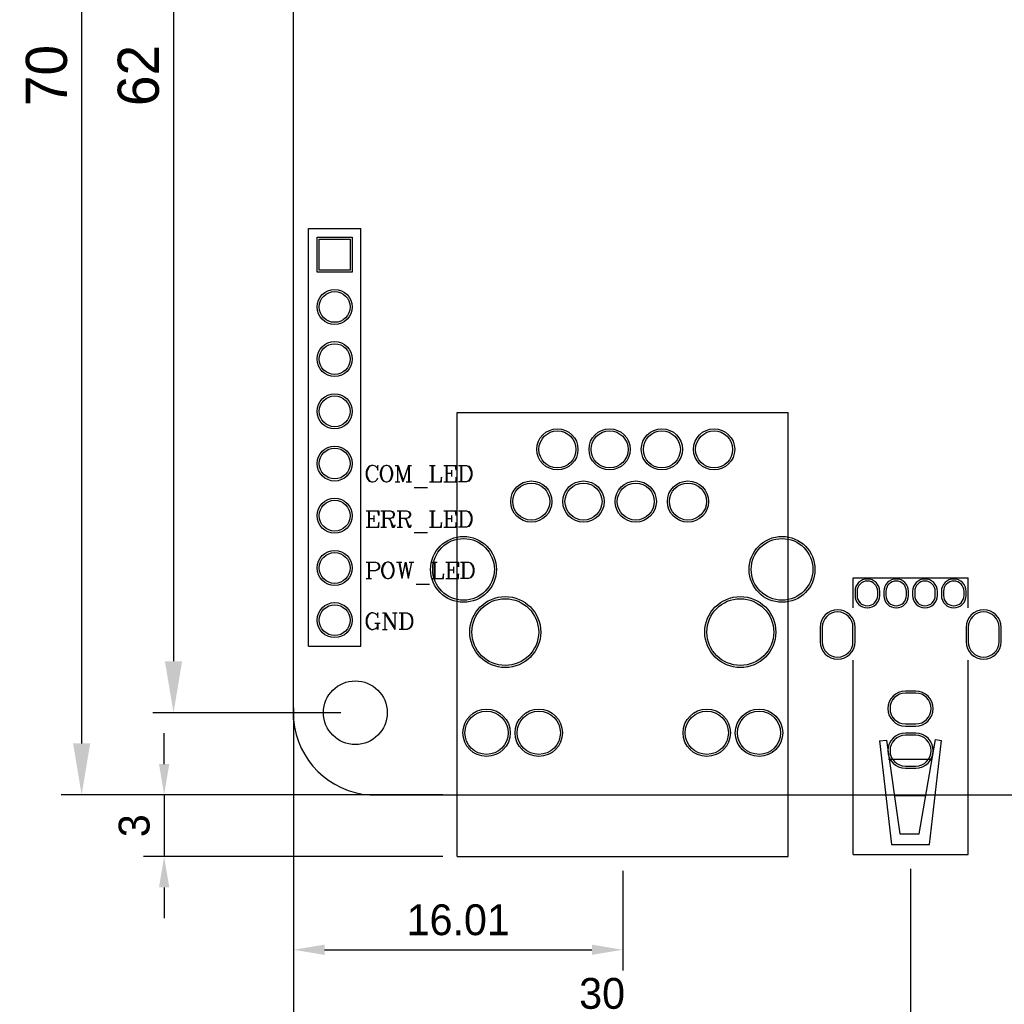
# Model space of a CAD drawing. Extents: x 649 to 824, y 56 to 305.
# Tile 3 of 14: x 692 to 740, y 141 to 189. Entities that reach past the tile are written whole.
import ezdxf

# ---------------------------------------------------------------- set-up
doc = ezdxf.new("R2010")
doc.units = 0
doc.header["$MEASUREMENT"] = 0
doc.layers.get('0').update_dxf_attribs({"linetype": 'ByLayer'})
doc.layers.get('Defpoints').update_dxf_attribs({"linetype": 'CONTINUOUS'})
for name, color, linetype in [('BOTTOMLAYER', 5, 'CONTINUOUS'), ('BOTTOMOVERLAY', 54, 'CONTINUOUS'), ('BOTTOMSOLDER', 6, 'CONTINUOUS'), ('KEEPOUTLAYER', 6, 'CONTINUOUS'), ('MIDLAYER1', 16, 'CONTINUOUS'), ('MIDLAYER2', 76, 'CONTINUOUS'), ('MIDLAYER3', 90, 'CONTINUOUS'), ('MIDLAYER4', 156, 'CONTINUOUS'), ('MULTILAYER', 9, 'CONTINUOUS'), ('TOPLAYER', 1, 'CONTINUOUS'), ('TOPOVERLAY', 2, 'CONTINUOUS'), ('TOPSOLDER', 216, 'CONTINUOUS')]:
    doc.layers.add(name, color=color, linetype=linetype)
doc.dimstyles.new('ISO-25', dxfattribs={"dimtxt": 2.5, "dimasz": 2.5, "dimexe": 1.25, "dimexo": 0.625, "dimtad": 1, "dimdec": 4, "dimdsep": 46, "dimtxsty": 'Standard', "dimcen": 2.5, "dimadec": 0, "dimazin": 0, "dimtfac": 1, "dimtdec": 4, "dimtmove": 2, "dimatfit": 3, "dimfxl": 1, "dimtolj": 1, "dimarcsym": 0})

# ---------------------------------------------------------------- blocks, each defined once
blk = doc.blocks.new('USB_CH_1')
at = {"layer": 'BOTTOMLAYER'}
for p, q in [((-2.6, 3.925), (-2.6, 3.725)), ((-1.6, 3.725), (-1.6, 3.925)), ((-1.2, 3.925), (-1.2, 3.725)), ((-0.2, 3.725), (-0.2, 3.925)), ((0.2, 3.925), (0.2, 3.725)), ((1.2, 3.725), (1.2, 3.925)), ((1.6, 3.925), (1.6, 3.725)), ((2.6, 3.725), (2.6, 3.925)), ((-4.3, 2.175), (-4.3, 1.475)), ((-2.8, 1.475), (-2.8, 2.175)), ((2.8, 2.175), (2.8, 1.475)), ((4.3, 1.475), (4.3, 2.175)), ((0.25, -1.025), (-0.25, -1.025)), ((-0.25, -2.525), (0.25, -2.525)), ((0.25, -3.075), (-0.25, -3.075)), ((-0.25, -4.575), (0.25, -4.575))]:
    blk.add_line(p, q, dxfattribs=at)
for centre, radius, start, end in [((-2.1, 3.925), 0.5, 0, 180), ((-0.7, 3.925), 0.5, 0, 180), ((0.7, 3.925), 0.5, 0, 180), ((2.1, 3.925), 0.5, 0, 180), ((-2.1, 3.725), 0.5, 180, 0), ((-0.7, 3.725), 0.5, 180, 0), ((0.7, 3.725), 0.5, 180, 0), ((2.1, 3.725), 0.5, 180, 0), ((-3.55, 2.175), 0.75, 0, 180), ((3.55, 2.175), 0.75, 0, 180), ((-3.55, 1.475), 0.75, 180, 0), ((3.55, 1.475), 0.75, 180, 0), ((-0.25, -1.775), 0.75, 90, 270), ((0.25, -1.775), 0.75, 270, 90), ((-0.25, -3.825), 0.75, 90, 270), ((0.25, -3.825), 0.75, 270, 90)]:
    blk.add_arc(centre, radius, start, end, dxfattribs=at)
at = {"layer": 'BOTTOMSOLDER'}
for p, q in [((-2.702, 3.925), (-2.702, 3.725)), ((-1.498, 3.725), (-1.498, 3.925)), ((-1.302, 3.925), (-1.302, 3.725)), ((-0.098, 3.725), (-0.098, 3.925)), ((0.099, 3.925), (0.099, 3.725)), ((1.302, 3.725), (1.302, 3.925)), ((1.498, 3.925), (1.498, 3.725)), ((2.701, 3.725), (2.701, 3.925)), ((-4.402, 2.175), (-4.402, 1.475)), ((-2.698, 1.475), (-2.698, 2.175)), ((2.698, 2.175), (2.698, 1.475)), ((4.402, 1.475), (4.402, 2.175)), ((0.25, -0.923), (-0.25, -0.923)), ((-0.25, -2.627), (0.25, -2.627)), ((0.25, -2.973), (-0.25, -2.973)), ((-0.25, -4.677), (0.25, -4.677))]:
    blk.add_line(p, q, dxfattribs=at)
for centre, radius, start, end in [((-2.1, 3.925), 0.602, 0, 180), ((-0.7, 3.925), 0.602, 0, 180), ((0.7, 3.925), 0.602, 0, 180), ((2.1, 3.925), 0.602, 0, 180), ((-2.1, 3.725), 0.602, 180, 0), ((-0.7, 3.725), 0.602, 180, 0), ((0.7, 3.725), 0.602, 180, 0), ((2.1, 3.725), 0.602, 180, 0), ((-3.55, 2.175), 0.852, 0, 180), ((3.55, 2.175), 0.852, 0, 180), ((-3.55, 1.475), 0.852, 180, 0), ((3.55, 1.475), 0.852, 180, 0), ((-0.25, -1.775), 0.852, 90, 270), ((0.25, -1.775), 0.852, 270, 90), ((-0.25, -3.825), 0.852, 90, 270), ((0.25, -3.825), 0.852, 270, 90)]:
    blk.add_arc(centre, radius, start, end, dxfattribs=at)
at = {"layer": 'MIDLAYER1'}
for p, q in [((-2.6, 3.925), (-2.6, 3.725)), ((-1.6, 3.725), (-1.6, 3.925)), ((-1.2, 3.925), (-1.2, 3.725)), ((-0.2, 3.725), (-0.2, 3.925)), ((0.2, 3.925), (0.2, 3.725)), ((1.2, 3.725), (1.2, 3.925)), ((1.6, 3.925), (1.6, 3.725)), ((2.6, 3.725), (2.6, 3.925)), ((-4.3, 2.175), (-4.3, 1.475)), ((-2.8, 1.475), (-2.8, 2.175)), ((2.8, 2.175), (2.8, 1.475)), ((4.3, 1.475), (4.3, 2.175)), ((0.25, -1.025), (-0.25, -1.025)), ((-0.25, -2.525), (0.25, -2.525)), ((0.25, -3.075), (-0.25, -3.075)), ((-0.25, -4.575), (0.25, -4.575))]:
    blk.add_line(p, q, dxfattribs=at)
for centre, radius, start, end in [((-2.1, 3.925), 0.5, 0, 180), ((-0.7, 3.925), 0.5, 0, 180), ((0.7, 3.925), 0.5, 0, 180), ((2.1, 3.925), 0.5, 0, 180), ((-2.1, 3.725), 0.5, 180, 0), ((-0.7, 3.725), 0.5, 180, 0), ((0.7, 3.725), 0.5, 180, 0), ((2.1, 3.725), 0.5, 180, 0), ((-3.55, 2.175), 0.75, 0, 180), ((3.55, 2.175), 0.75, 0, 180), ((-3.55, 1.475), 0.75, 180, 0), ((3.55, 1.475), 0.75, 180, 0), ((-0.25, -1.775), 0.75, 90, 270), ((0.25, -1.775), 0.75, 270, 90), ((-0.25, -3.825), 0.75, 90, 270), ((0.25, -3.825), 0.75, 270, 90)]:
    blk.add_arc(centre, radius, start, end, dxfattribs=at)
at = {"layer": 'MIDLAYER2'}
for p, q in [((-2.6, 3.925), (-2.6, 3.725)), ((-1.6, 3.725), (-1.6, 3.925)), ((-1.2, 3.925), (-1.2, 3.725)), ((-0.2, 3.725), (-0.2, 3.925)), ((0.2, 3.925), (0.2, 3.725)), ((1.2, 3.725), (1.2, 3.925)), ((1.6, 3.925), (1.6, 3.725)), ((2.6, 3.725), (2.6, 3.925)), ((-4.3, 2.175), (-4.3, 1.475)), ((-2.8, 1.475), (-2.8, 2.175)), ((2.8, 2.175), (2.8, 1.475)), ((4.3, 1.475), (4.3, 2.175)), ((0.25, -1.025), (-0.25, -1.025)), ((-0.25, -2.525), (0.25, -2.525)), ((0.25, -3.075), (-0.25, -3.075)), ((-0.25, -4.575), (0.25, -4.575))]:
    blk.add_line(p, q, dxfattribs=at)
for centre, radius, start, end in [((-2.1, 3.925), 0.5, 0, 180), ((-0.7, 3.925), 0.5, 0, 180), ((0.7, 3.925), 0.5, 0, 180), ((2.1, 3.925), 0.5, 0, 180), ((-2.1, 3.725), 0.5, 180, 0), ((-0.7, 3.725), 0.5, 180, 0), ((0.7, 3.725), 0.5, 180, 0), ((2.1, 3.725), 0.5, 180, 0), ((-3.55, 2.175), 0.75, 0, 180), ((3.55, 2.175), 0.75, 0, 180), ((-3.55, 1.475), 0.75, 180, 0), ((3.55, 1.475), 0.75, 180, 0), ((-0.25, -1.775), 0.75, 90, 270), ((0.25, -1.775), 0.75, 270, 90), ((-0.25, -3.825), 0.75, 90, 270), ((0.25, -3.825), 0.75, 270, 90)]:
    blk.add_arc(centre, radius, start, end, dxfattribs=at)
at = {"layer": 'MIDLAYER3'}
for p, q in [((-2.6, 3.925), (-2.6, 3.725)), ((-1.6, 3.725), (-1.6, 3.925)), ((-1.2, 3.925), (-1.2, 3.725)), ((-0.2, 3.725), (-0.2, 3.925)), ((0.2, 3.925), (0.2, 3.725)), ((1.2, 3.725), (1.2, 3.925)), ((1.6, 3.925), (1.6, 3.725)), ((2.6, 3.725), (2.6, 3.925)), ((-4.3, 2.175), (-4.3, 1.475)), ((-2.8, 1.475), (-2.8, 2.175)), ((2.8, 2.175), (2.8, 1.475)), ((4.3, 1.475), (4.3, 2.175)), ((0.25, -1.025), (-0.25, -1.025)), ((-0.25, -2.525), (0.25, -2.525)), ((0.25, -3.075), (-0.25, -3.075)), ((-0.25, -4.575), (0.25, -4.575))]:
    blk.add_line(p, q, dxfattribs=at)
for centre, radius, start, end in [((-2.1, 3.925), 0.5, 0, 180), ((-0.7, 3.925), 0.5, 0, 180), ((0.7, 3.925), 0.5, 0, 180), ((2.1, 3.925), 0.5, 0, 180), ((-2.1, 3.725), 0.5, 180, 0), ((-0.7, 3.725), 0.5, 180, 0), ((0.7, 3.725), 0.5, 180, 0), ((2.1, 3.725), 0.5, 180, 0), ((-3.55, 2.175), 0.75, 0, 180), ((3.55, 2.175), 0.75, 0, 180), ((-3.55, 1.475), 0.75, 180, 0), ((3.55, 1.475), 0.75, 180, 0), ((-0.25, -1.775), 0.75, 90, 270), ((0.25, -1.775), 0.75, 270, 90), ((-0.25, -3.825), 0.75, 90, 270), ((0.25, -3.825), 0.75, 270, 90)]:
    blk.add_arc(centre, radius, start, end, dxfattribs=at)
at = {"layer": 'MIDLAYER4'}
for p, q in [((-2.6, 3.925), (-2.6, 3.725)), ((-1.6, 3.725), (-1.6, 3.925)), ((-1.2, 3.925), (-1.2, 3.725)), ((-0.2, 3.725), (-0.2, 3.925)), ((0.2, 3.925), (0.2, 3.725)), ((1.2, 3.725), (1.2, 3.925)), ((1.6, 3.925), (1.6, 3.725)), ((2.6, 3.725), (2.6, 3.925)), ((-4.3, 2.175), (-4.3, 1.475)), ((-2.8, 1.475), (-2.8, 2.175)), ((2.8, 2.175), (2.8, 1.475)), ((4.3, 1.475), (4.3, 2.175)), ((0.25, -1.025), (-0.25, -1.025)), ((-0.25, -2.525), (0.25, -2.525)), ((0.25, -3.075), (-0.25, -3.075)), ((-0.25, -4.575), (0.25, -4.575))]:
    blk.add_line(p, q, dxfattribs=at)
for centre, radius, start, end in [((-2.1, 3.925), 0.5, 0, 180), ((-0.7, 3.925), 0.5, 0, 180), ((0.7, 3.925), 0.5, 0, 180), ((2.1, 3.925), 0.5, 0, 180), ((-2.1, 3.725), 0.5, 180, 0), ((-0.7, 3.725), 0.5, 180, 0), ((0.7, 3.725), 0.5, 180, 0), ((2.1, 3.725), 0.5, 180, 0), ((-3.55, 2.175), 0.75, 0, 180), ((3.55, 2.175), 0.75, 0, 180), ((-3.55, 1.475), 0.75, 180, 0), ((3.55, 1.475), 0.75, 180, 0), ((-0.25, -1.775), 0.75, 90, 270), ((0.25, -1.775), 0.75, 270, 90), ((-0.25, -3.825), 0.75, 90, 270), ((0.25, -3.825), 0.75, 270, 90)]:
    blk.add_arc(centre, radius, start, end, dxfattribs=at)
at = {"layer": 'MULTILAYER'}
for p, q in [((-2.6, 3.925), (-2.6, 3.725)), ((-1.6, 3.725), (-1.6, 3.925)), ((-1.2, 3.925), (-1.2, 3.725)), ((-0.2, 3.725), (-0.2, 3.925)), ((0.2, 3.925), (0.2, 3.725)), ((1.2, 3.725), (1.2, 3.925)), ((1.6, 3.925), (1.6, 3.725)), ((2.6, 3.725), (2.6, 3.925)), ((-4.3, 2.175), (-4.3, 1.475)), ((-2.8, 1.475), (-2.8, 2.175)), ((2.8, 2.175), (2.8, 1.475)), ((4.3, 1.475), (4.3, 2.175)), ((0.25, -1.025), (-0.25, -1.025)), ((-0.25, -2.525), (0.25, -2.525)), ((0.25, -3.075), (-0.25, -3.075)), ((-0.25, -4.575), (0.25, -4.575))]:
    blk.add_line(p, q, dxfattribs=at)
for centre, radius, start, end in [((-2.1, 3.925), 0.5, 0, 180), ((-0.7, 3.925), 0.5, 0, 180), ((0.7, 3.925), 0.5, 0, 180), ((2.1, 3.925), 0.5, 0, 180), ((-2.1, 3.725), 0.5, 180, 0), ((-0.7, 3.725), 0.5, 180, 0), ((0.7, 3.725), 0.5, 180, 0), ((2.1, 3.725), 0.5, 180, 0), ((-3.55, 2.175), 0.75, 0, 180), ((3.55, 2.175), 0.75, 0, 180), ((-3.55, 1.475), 0.75, 180, 0), ((3.55, 1.475), 0.75, 180, 0), ((-0.25, -1.775), 0.75, 90, 270), ((0.25, -1.775), 0.75, 270, 90), ((-0.25, -3.825), 0.75, 90, 270), ((0.25, -3.825), 0.75, 270, 90)]:
    blk.add_arc(centre, radius, start, end, dxfattribs=at)
at = {"layer": 'TOPLAYER'}
for p, q in [((-2.6, 3.925), (-2.6, 3.725)), ((-1.6, 3.725), (-1.6, 3.925)), ((-1.2, 3.925), (-1.2, 3.725)), ((-0.2, 3.725), (-0.2, 3.925)), ((0.2, 3.925), (0.2, 3.725)), ((1.2, 3.725), (1.2, 3.925)), ((1.6, 3.925), (1.6, 3.725)), ((2.6, 3.725), (2.6, 3.925)), ((-4.3, 2.175), (-4.3, 1.475)), ((-2.8, 1.475), (-2.8, 2.175)), ((2.8, 2.175), (2.8, 1.475)), ((4.3, 1.475), (4.3, 2.175)), ((0.25, -1.025), (-0.25, -1.025)), ((-0.25, -2.525), (0.25, -2.525)), ((0.25, -3.075), (-0.25, -3.075)), ((-0.25, -4.575), (0.25, -4.575))]:
    blk.add_line(p, q, dxfattribs=at)
for centre, radius, start, end in [((-2.1, 3.925), 0.5, 0, 180), ((-0.7, 3.925), 0.5, 0, 180), ((0.7, 3.925), 0.5, 0, 180), ((2.1, 3.925), 0.5, 0, 180), ((-2.1, 3.725), 0.5, 180, 0), ((-0.7, 3.725), 0.5, 180, 0), ((0.7, 3.725), 0.5, 180, 0), ((2.1, 3.725), 0.5, 180, 0), ((-3.55, 2.175), 0.75, 0, 180), ((3.55, 2.175), 0.75, 0, 180), ((-3.55, 1.475), 0.75, 180, 0), ((3.55, 1.475), 0.75, 180, 0), ((-0.25, -1.775), 0.75, 90, 270), ((0.25, -1.775), 0.75, 270, 90), ((-0.25, -3.825), 0.75, 90, 270), ((0.25, -3.825), 0.75, 270, 90)]:
    blk.add_arc(centre, radius, start, end, dxfattribs=at)
at = {"layer": 'TOPOVERLAY'}
for p, q in [((-2.794, 3.131), (-2.794, 4.581)), ((-2.794, 4.581), (2.794, 4.581)), ((2.794, 3.131), (2.794, 4.581)), ((-2.794, -8.881), (-2.794, 0.582)), ((2.794, -8.881), (2.794, 0.582)), ((-1.51, -3.339), (-1.177, -3.313)), ((-1.51, -3.339), (-0.928, -8.386)), ((-1.177, -3.313), (-0.522, -7.878)), ((0.418, -7.878), (1.205, -3.28)), ((0.926, -8.386), (1.51, -3.331)), ((1.205, -3.28), (1.51, -3.331)), ((-1.081, -4.245), (1.002, -4.245)), ((-0.751, -5.998), (0.697, -5.998)), ((-0.522, -7.878), (0.418, -7.878)), ((-0.928, -8.386), (0.926, -8.386)), ((-2.794, -8.881), (2.794, -8.881))]:
    blk.add_line(p, q, dxfattribs=at)
at = {"layer": 'TOPSOLDER'}
for p, q in [((-2.702, 3.925), (-2.702, 3.725)), ((-1.498, 3.725), (-1.498, 3.925)), ((-1.302, 3.925), (-1.302, 3.725)), ((-0.098, 3.725), (-0.098, 3.925)), ((0.099, 3.925), (0.099, 3.725)), ((1.302, 3.725), (1.302, 3.925)), ((1.498, 3.925), (1.498, 3.725)), ((2.701, 3.725), (2.701, 3.925)), ((-4.402, 2.175), (-4.402, 1.475)), ((-2.698, 1.475), (-2.698, 2.175)), ((2.698, 2.175), (2.698, 1.475)), ((4.402, 1.475), (4.402, 2.175)), ((0.25, -0.923), (-0.25, -0.923)), ((-0.25, -2.627), (0.25, -2.627)), ((0.25, -2.973), (-0.25, -2.973)), ((-0.25, -4.677), (0.25, -4.677))]:
    blk.add_line(p, q, dxfattribs=at)
for centre, radius, start, end in [((-2.1, 3.925), 0.602, 0, 180), ((-0.7, 3.925), 0.602, 0, 180), ((0.7, 3.925), 0.602, 0, 180), ((2.1, 3.925), 0.602, 0, 180), ((-2.1, 3.725), 0.602, 180, 0), ((-0.7, 3.725), 0.602, 180, 0), ((0.7, 3.725), 0.602, 180, 0), ((2.1, 3.725), 0.602, 180, 0), ((-3.55, 2.175), 0.852, 0, 180), ((3.55, 2.175), 0.852, 0, 180), ((-3.55, 1.475), 0.852, 180, 0), ((3.55, 1.475), 0.852, 180, 0), ((-0.25, -1.775), 0.852, 90, 270), ((0.25, -1.775), 0.852, 270, 90), ((-0.25, -3.825), 0.852, 90, 270), ((0.25, -3.825), 0.852, 270, 90)]:
    blk.add_arc(centre, radius, start, end, dxfattribs=at)
blk = doc.blocks.new('HDR1X8_B_5')
at = {"layer": 'BOTTOMLAYER'}
for p, q in [((-0.75, 0.75), (0.75, 0.75)), ((-0.75, -0.75), (-0.75, 0.75)), ((0.75, 0.75), (0.75, -0.75)), ((0.75, -0.75), (-0.75, -0.75))]:
    blk.add_line(p, q, dxfattribs=at)
for centre in [(2.54, 0), (5.08, 0), (7.62, 0), (10.16, 0), (12.7, 0), (15.24, 0), (17.78, 0)]:
    blk.add_circle(centre, 0.75, dxfattribs=at)
at = {"layer": 'BOTTOMOVERLAY'}
for p, q in [((19.05, 1.27), (-1.27, 1.27)), ((-1.27, -1.27), (-1.27, 1.27)), ((19.05, -1.27), (19.05, 1.27)), ((19.05, -1.27), (-1.27, -1.27))]:
    blk.add_line(p, q, dxfattribs=at)
at = {"layer": 'BOTTOMSOLDER'}
for p, q in [((-0.852, 0.852), (0.852, 0.852)), ((-0.852, -0.852), (-0.852, 0.852)), ((0.852, 0.852), (0.852, -0.852)), ((0.852, -0.852), (-0.852, -0.852))]:
    blk.add_line(p, q, dxfattribs=at)
for centre in [(2.54, 0), (5.08, 0), (7.62, 0), (10.16, 0), (12.7, 0), (15.24, 0), (17.78, 0)]:
    blk.add_circle(centre, 0.852, dxfattribs=at)
at = {"layer": 'MIDLAYER1'}
for p, q in [((-0.75, 0.75), (0.75, 0.75)), ((-0.75, -0.75), (-0.75, 0.75)), ((0.75, 0.75), (0.75, -0.75)), ((0.75, -0.75), (-0.75, -0.75))]:
    blk.add_line(p, q, dxfattribs=at)
for centre in [(2.54, 0), (5.08, 0), (7.62, 0), (10.16, 0), (12.7, 0), (15.24, 0), (17.78, 0)]:
    blk.add_circle(centre, 0.75, dxfattribs=at)
at = {"layer": 'MIDLAYER2'}
for p, q in [((-0.75, 0.75), (0.75, 0.75)), ((-0.75, -0.75), (-0.75, 0.75)), ((0.75, 0.75), (0.75, -0.75)), ((0.75, -0.75), (-0.75, -0.75))]:
    blk.add_line(p, q, dxfattribs=at)
for centre in [(2.54, 0), (5.08, 0), (7.62, 0), (10.16, 0), (12.7, 0), (15.24, 0), (17.78, 0)]:
    blk.add_circle(centre, 0.75, dxfattribs=at)
at = {"layer": 'MIDLAYER3'}
for p, q in [((-0.75, 0.75), (0.75, 0.75)), ((-0.75, -0.75), (-0.75, 0.75)), ((0.75, 0.75), (0.75, -0.75)), ((0.75, -0.75), (-0.75, -0.75))]:
    blk.add_line(p, q, dxfattribs=at)
for centre in [(2.54, 0), (5.08, 0), (7.62, 0), (10.16, 0), (12.7, 0), (15.24, 0), (17.78, 0)]:
    blk.add_circle(centre, 0.75, dxfattribs=at)
at = {"layer": 'MIDLAYER4'}
for p, q in [((-0.75, 0.75), (0.75, 0.75)), ((-0.75, -0.75), (-0.75, 0.75)), ((0.75, 0.75), (0.75, -0.75)), ((0.75, -0.75), (-0.75, -0.75))]:
    blk.add_line(p, q, dxfattribs=at)
for centre in [(2.54, 0), (5.08, 0), (7.62, 0), (10.16, 0), (12.7, 0), (15.24, 0), (17.78, 0)]:
    blk.add_circle(centre, 0.75, dxfattribs=at)
at = {"layer": 'MULTILAYER'}
for p, q in [((-0.75, 0.75), (0.75, 0.75)), ((-0.75, -0.75), (-0.75, 0.75)), ((0.75, 0.75), (0.75, -0.75)), ((0.75, -0.75), (-0.75, -0.75))]:
    blk.add_line(p, q, dxfattribs=at)
for centre in [(2.54, 0), (5.08, 0), (7.62, 0), (10.16, 0), (12.7, 0), (15.24, 0), (17.78, 0)]:
    blk.add_circle(centre, 0.75, dxfattribs=at)
at = {"layer": 'TOPLAYER'}
for p, q in [((-0.75, 0.75), (0.75, 0.75)), ((-0.75, -0.75), (-0.75, 0.75)), ((0.75, 0.75), (0.75, -0.75)), ((0.75, -0.75), (-0.75, -0.75))]:
    blk.add_line(p, q, dxfattribs=at)
for centre in [(2.54, 0), (5.08, 0), (7.62, 0), (10.16, 0), (12.7, 0), (15.24, 0), (17.78, 0)]:
    blk.add_circle(centre, 0.75, dxfattribs=at)
at = {"layer": 'TOPSOLDER'}
for p, q in [((-0.852, 0.852), (0.852, 0.852)), ((-0.852, -0.852), (-0.852, 0.852)), ((0.852, 0.852), (0.852, -0.852)), ((0.852, -0.852), (-0.852, -0.852))]:
    blk.add_line(p, q, dxfattribs=at)
for centre in [(2.54, 0), (5.08, 0), (7.62, 0), (10.16, 0), (12.7, 0), (15.24, 0), (17.78, 0)]:
    blk.add_circle(centre, 0.852, dxfattribs=at)
blk = doc.blocks.new('Y_HR911105A_7')
at = {"layer": 'BOTTOMLAYER'}
for centre, radius in [((-6.625, 4.78), 1.05), ((-4.085, 4.78), 1.05), ((4.085, 4.78), 1.05), ((6.625, 4.78), 1.05), ((-5.715, -0.12), 1.625), ((5.715, -0.12), 1.625), ((-7.745, -3.17), 1.5), ((7.745, -3.17), 1.5), ((-3.17, -6.47), 0.9), ((-0.63, -6.47), 0.9), ((1.91, -6.47), 0.9), ((4.45, -6.47), 0.9), ((-4.44, -9.01), 0.9), ((-1.9, -9.01), 0.9), ((0.64, -9.01), 0.9), ((3.18, -9.01), 0.9)]:
    blk.add_circle(centre, radius, dxfattribs=at)
at = {"layer": 'BOTTOMSOLDER'}
for centre, radius in [((-6.625, 4.78), 1.152), ((-4.085, 4.78), 1.152), ((4.085, 4.78), 1.152), ((6.625, 4.78), 1.152), ((-5.715, -0.12), 1.727), ((5.715, -0.12), 1.727), ((-7.745, -3.17), 1.602), ((7.745, -3.17), 1.602), ((-3.17, -6.47), 1.002), ((-0.63, -6.47), 1.002), ((1.91, -6.47), 1.002), ((4.45, -6.47), 1.002), ((-4.44, -9.01), 1.002), ((-1.9, -9.01), 1.002), ((0.64, -9.01), 1.002), ((3.18, -9.01), 1.002)]:
    blk.add_circle(centre, radius, dxfattribs=at)
at = {"layer": 'MIDLAYER1'}
for centre, radius in [((-6.625, 4.78), 1.05), ((-4.085, 4.78), 1.05), ((4.085, 4.78), 1.05), ((6.625, 4.78), 1.05), ((-5.715, -0.12), 1.625), ((5.715, -0.12), 1.625), ((-7.745, -3.17), 1.5), ((7.745, -3.17), 1.5), ((-3.17, -6.47), 0.9), ((-0.63, -6.47), 0.9), ((1.91, -6.47), 0.9), ((4.45, -6.47), 0.9), ((-4.44, -9.01), 0.9), ((-1.9, -9.01), 0.9), ((0.64, -9.01), 0.9), ((3.18, -9.01), 0.9)]:
    blk.add_circle(centre, radius, dxfattribs=at)
at = {"layer": 'MIDLAYER2'}
for centre, radius in [((-6.625, 4.78), 1.05), ((-4.085, 4.78), 1.05), ((4.085, 4.78), 1.05), ((6.625, 4.78), 1.05), ((-5.715, -0.12), 1.625), ((5.715, -0.12), 1.625), ((-7.745, -3.17), 1.5), ((7.745, -3.17), 1.5), ((-3.17, -6.47), 0.9), ((-0.63, -6.47), 0.9), ((1.91, -6.47), 0.9), ((4.45, -6.47), 0.9), ((-4.44, -9.01), 0.9), ((-1.9, -9.01), 0.9), ((0.64, -9.01), 0.9), ((3.18, -9.01), 0.9)]:
    blk.add_circle(centre, radius, dxfattribs=at)
at = {"layer": 'MIDLAYER3'}
for centre, radius in [((-6.625, 4.78), 1.05), ((-4.085, 4.78), 1.05), ((4.085, 4.78), 1.05), ((6.625, 4.78), 1.05), ((-5.715, -0.12), 1.625), ((5.715, -0.12), 1.625), ((-7.745, -3.17), 1.5), ((7.745, -3.17), 1.5), ((-3.17, -6.47), 0.9), ((-0.63, -6.47), 0.9), ((1.91, -6.47), 0.9), ((4.45, -6.47), 0.9), ((-4.44, -9.01), 0.9), ((-1.9, -9.01), 0.9), ((0.64, -9.01), 0.9), ((3.18, -9.01), 0.9)]:
    blk.add_circle(centre, radius, dxfattribs=at)
at = {"layer": 'MIDLAYER4'}
for centre, radius in [((-6.625, 4.78), 1.05), ((-4.085, 4.78), 1.05), ((4.085, 4.78), 1.05), ((6.625, 4.78), 1.05), ((-5.715, -0.12), 1.625), ((5.715, -0.12), 1.625), ((-7.745, -3.17), 1.5), ((7.745, -3.17), 1.5), ((-3.17, -6.47), 0.9), ((-0.63, -6.47), 0.9), ((1.91, -6.47), 0.9), ((4.45, -6.47), 0.9), ((-4.44, -9.01), 0.9), ((-1.9, -9.01), 0.9), ((0.64, -9.01), 0.9), ((3.18, -9.01), 0.9)]:
    blk.add_circle(centre, radius, dxfattribs=at)
at = {"layer": 'MULTILAYER'}
for centre, radius in [((-6.625, 4.78), 1.05), ((-4.085, 4.78), 1.05), ((4.085, 4.78), 1.05), ((6.625, 4.78), 1.05), ((-5.715, -0.12), 1.625), ((5.715, -0.12), 1.625), ((-7.745, -3.17), 1.5), ((7.745, -3.17), 1.5), ((-3.17, -6.47), 0.9), ((-0.63, -6.47), 0.9), ((1.91, -6.47), 0.9), ((4.45, -6.47), 0.9), ((-4.44, -9.01), 0.9), ((-1.9, -9.01), 0.9), ((0.64, -9.01), 0.9), ((3.18, -9.01), 0.9)]:
    blk.add_circle(centre, radius, dxfattribs=at)
at = {"layer": 'TOPLAYER'}
for centre, radius in [((-6.625, 4.78), 1.05), ((-4.085, 4.78), 1.05), ((4.085, 4.78), 1.05), ((6.625, 4.78), 1.05), ((-5.715, -0.12), 1.625), ((5.715, -0.12), 1.625), ((-7.745, -3.17), 1.5), ((7.745, -3.17), 1.5), ((-3.17, -6.47), 0.9), ((-0.63, -6.47), 0.9), ((1.91, -6.47), 0.9), ((4.45, -6.47), 0.9), ((-4.44, -9.01), 0.9), ((-1.9, -9.01), 0.9), ((0.64, -9.01), 0.9), ((3.18, -9.01), 0.9)]:
    blk.add_circle(centre, radius, dxfattribs=at)
at = {"layer": 'TOPOVERLAY'}
for p, q in [((-8.05, 10.8), (-8.05, -10.8)), ((8.05, 10.8), (-8.05, 10.8)), ((8.05, 10.8), (8.05, -10.8)), ((8.05, -10.8), (-8.05, -10.8))]:
    blk.add_line(p, q, dxfattribs=at)
at = {"layer": 'TOPSOLDER'}
for centre, radius in [((-6.625, 4.78), 1.152), ((-4.085, 4.78), 1.152), ((4.085, 4.78), 1.152), ((6.625, 4.78), 1.152), ((-5.715, -0.12), 1.727), ((5.715, -0.12), 1.727), ((-7.745, -3.17), 1.602), ((7.745, -3.17), 1.602), ((-3.17, -6.47), 1.002), ((-0.63, -6.47), 1.002), ((1.91, -6.47), 1.002), ((4.45, -6.47), 1.002), ((-4.44, -9.01), 1.002), ((-1.9, -9.01), 1.002), ((0.64, -9.01), 1.002), ((3.18, -9.01), 1.002)]:
    blk.add_circle(centre, radius, dxfattribs=at)
blk = doc.blocks.new('*D68')
at = {"color": 5, "lineweight": -2}
for p, q in [((708.301, 220.911), (694.04, 220.911)), ((695.04, 218.411), (695.04, 153.416)), ((708.301, 150.916), (694.04, 150.916))]:
    blk.add_line(p, q, dxfattribs=at)
at = {"color": 5}
for points in [[(694.624, 218.411), (695.457, 218.411), (695.04, 220.911)], [(694.624, 153.416), (695.457, 153.416), (695.04, 150.916)]]:
    blk.add_solid(points, dxfattribs=at)
at = {"layer": 'Defpoints', "color": 0}
for p in [(709.001, 220.911), (695.04, 150.916), (709.001, 150.916)]:
    blk.add_point(p, dxfattribs=at)
at = {"color": 4, "insert": (693.34, 185.913), "char_height": 2, "attachment_point": 5, "rotation": 90}
blk.add_mtext('\\A1;70', dxfattribs=at)
blk = doc.blocks.new('*D70')
at = {"color": 5, "lineweight": -2}
for p, q in [((705.35, 155.145), (705.35, 142.379)), ((721.355, 147.216), (721.355, 142.379)), ((706.85, 143.379), (719.855, 143.379))]:
    blk.add_line(p, q, dxfattribs=at)
at = {"color": 5}
for points in [[(706.85, 143.629), (706.85, 143.129), (705.35, 143.379)], [(719.855, 143.629), (719.855, 143.129), (721.355, 143.379)]]:
    blk.add_solid(points, dxfattribs=at)
at = {"layer": 'Defpoints', "color": 0}
for p in [(705.35, 155.845), (721.355, 147.916), (721.355, 143.379)]:
    blk.add_point(p, dxfattribs=at)
at = {"color": 4, "insert": (713.353, 144.829), "char_height": 1.5, "attachment_point": 5}
blk.add_mtext('\\A1;16.01', dxfattribs=at)
blk = doc.blocks.new('*D61')
at = {"color": 5, "lineweight": -2}
for p, q in [((705.35, 155.145), (705.35, 138.797)), ((735.35, 147.31), (735.35, 138.797)), ((706.85, 139.797), (733.85, 139.797))]:
    blk.add_line(p, q, dxfattribs=at)
at = {"color": 5}
for points in [[(706.85, 140.047), (706.85, 139.547), (705.35, 139.797)], [(733.85, 140.047), (733.85, 139.547), (735.35, 139.797)]]:
    blk.add_solid(points, dxfattribs=at)
at = {"layer": 'Defpoints', "color": 0}
for p in [(705.35, 155.845), (735.35, 148.01), (735.35, 139.797)]:
    blk.add_point(p, dxfattribs=at)
at = {"color": 4, "insert": (720.35, 141.247), "char_height": 1.5, "attachment_point": 5}
blk.add_mtext('\\A1;30', dxfattribs=at)
blk = doc.blocks.new('*D62')
at = {"color": 5, "lineweight": -2}
for p, q in [((705.35, 155.145), (705.35, 134.269)), ((753.302, 141.684), (753.302, 134.269)), ((706.85, 135.269), (751.802, 135.269))]:
    blk.add_line(p, q, dxfattribs=at)
at = {"color": 5}
for points in [[(706.85, 135.519), (706.85, 135.019), (705.35, 135.269)], [(751.802, 135.519), (751.802, 135.019), (753.302, 135.269)]]:
    blk.add_solid(points, dxfattribs=at)
at = {"layer": 'Defpoints', "color": 0}
for p in [(705.35, 155.845), (753.302, 142.384), (753.302, 135.269)]:
    blk.add_point(p, dxfattribs=at)
at = {"color": 4, "insert": (729.326, 136.719), "char_height": 1.5, "attachment_point": 5}
blk.add_mtext('\\A1;47.95', dxfattribs=at)
blk = doc.blocks.new('*D63')
at = {"color": 5, "lineweight": -2}
for p, q in [((699.052, 152.416), (699.052, 153.916)), ((712.605, 150.916), (698.052, 150.916)), ((699.052, 150.916), (699.052, 147.916)), ((712.605, 147.916), (698.052, 147.916)), ((699.052, 146.416), (699.052, 144.916))]:
    blk.add_line(p, q, dxfattribs=at)
at = {"color": 5}
for points in [[(698.802, 152.416), (699.302, 152.416), (699.052, 150.916)], [(698.802, 146.416), (699.302, 146.416), (699.052, 147.916)]]:
    blk.add_solid(points, dxfattribs=at)
at = {"layer": 'Defpoints', "color": 0}
for p in [(713.305, 150.916), (699.052, 147.916), (713.305, 147.916)]:
    blk.add_point(p, dxfattribs=at)
at = {"color": 4, "insert": (697.602, 149.416), "char_height": 1.5, "attachment_point": 5, "rotation": 90}
blk.add_mtext('\\A1;3', dxfattribs=at)
blk = doc.blocks.new('*D74')
at = {"color": 5, "lineweight": -2}
for p, q in [((707.65, 216.913), (698.508, 216.913)), ((699.508, 214.413), (699.508, 157.413)), ((707.65, 154.913), (698.508, 154.913))]:
    blk.add_line(p, q, dxfattribs=at)
at = {"color": 5}
for points in [[(699.091, 214.413), (699.925, 214.413), (699.508, 216.913)], [(699.091, 157.413), (699.925, 157.413), (699.508, 154.913)]]:
    blk.add_solid(points, dxfattribs=at)
at = {"layer": 'Defpoints', "color": 0}
for p in [(708.35, 216.913), (699.508, 154.913), (708.35, 154.913)]:
    blk.add_point(p, dxfattribs=at)
at = {"color": 4, "insert": (697.808, 185.913), "char_height": 2, "attachment_point": 5, "rotation": 90}
blk.add_mtext('\\A1;62', dxfattribs=at)

msp = doc.modelspace()

# ---------------------------------------------------------------- linework, layer by layer
msp.add_circle((708.35, 154.913), 1.55)
at = {"layer": 'KEEPOUTLAYER'}
for p, q in [((705.35, 154.566), (705.35, 217.212)), ((709.049, 150.916), (758.699, 150.916))]:
    msp.add_line(p, q, dxfattribs=at)
msp.add_arc((709.336, 154.904), 4, 184.857, 265.888, dxfattribs=at)
at = {"layer": 'TOPOVERLAY'}
for p, q in [((708.913, 166.752), (708.875, 166.637)), ((708.951, 166.828), (708.913, 166.752)), ((708.951, 166.752), (708.913, 166.637)), ((709.028, 166.904), (708.951, 166.828)), ((708.99, 166.828), (708.951, 166.752)), ((709.066, 166.904), (708.99, 166.828)), ((709.142, 166.942), (709.028, 166.904)), ((709.142, 166.942), (709.066, 166.904)), ((709.218, 166.942), (709.142, 166.942)), ((709.332, 166.904), (709.218, 166.942)), ((709.408, 166.828), (709.332, 166.904)), ((709.447, 166.942), (709.408, 166.828)), ((709.408, 166.828), (709.447, 166.714)), ((709.447, 166.714), (709.447, 166.942)), ((709.599, 166.752), (709.561, 166.599)), ((709.637, 166.828), (709.599, 166.752)), ((709.637, 166.752), (709.599, 166.599)), ((709.713, 166.904), (709.637, 166.828)), ((709.675, 166.828), (709.637, 166.752)), ((709.751, 166.904), (709.675, 166.828)), ((709.827, 166.942), (709.713, 166.904)), ((709.827, 166.942), (709.751, 166.904)), ((709.904, 166.942), (709.827, 166.942)), ((710.018, 166.904), (709.904, 166.942)), ((709.98, 166.904), (709.904, 166.942)), ((710.056, 166.828), (709.98, 166.904)), ((710.094, 166.828), (710.018, 166.904)), ((710.094, 166.752), (710.056, 166.828)), ((710.132, 166.752), (710.094, 166.828)), ((710.132, 166.599), (710.094, 166.752)), ((710.17, 166.599), (710.132, 166.752)), ((710.281, 166.942), (710.433, 166.942)), ((710.395, 166.942), (710.395, 166.142)), ((710.395, 166.942), (710.662, 166.142)), ((710.433, 166.942), (710.662, 166.257)), ((710.928, 166.942), (710.662, 166.142)), ((710.928, 166.942), (710.928, 166.142)), ((710.928, 166.942), (711.081, 166.942)), ((710.966, 166.942), (710.966, 166.142)), ((711.96, 166.942), (712.227, 166.942)), ((712.075, 166.942), (712.075, 166.142)), ((712.113, 166.942), (712.113, 166.142)), ((712.646, 166.942), (713.255, 166.942)), ((712.76, 166.942), (712.76, 166.142)), ((712.798, 166.942), (712.798, 166.142)), ((713.027, 166.714), (713.027, 166.409)), ((713.255, 166.714), (713.217, 166.942)), ((713.255, 166.942), (713.255, 166.714)), ((713.366, 166.942), (713.747, 166.942)), ((713.48, 166.942), (713.48, 166.142)), ((713.518, 166.942), (713.518, 166.142)), ((713.747, 166.942), (713.861, 166.904)), ((713.747, 166.942), (713.823, 166.904)), ((713.823, 166.904), (713.899, 166.828)), ((713.861, 166.904), (713.937, 166.828)), ((713.899, 166.828), (713.937, 166.752)), ((713.937, 166.828), (713.975, 166.752)), ((713.937, 166.752), (713.975, 166.637)), ((713.975, 166.752), (714.013, 166.637)), ((708.875, 166.637), (708.875, 166.447)), ((708.875, 166.447), (708.913, 166.333)), ((708.913, 166.637), (708.913, 166.447)), ((708.913, 166.447), (708.951, 166.333)), ((708.913, 166.333), (708.951, 166.257)), ((708.951, 166.333), (708.99, 166.257)), ((708.951, 166.257), (709.028, 166.18)), ((708.99, 166.257), (709.066, 166.18)), ((709.332, 166.18), (709.408, 166.257)), ((709.408, 166.257), (709.447, 166.333)), ((709.561, 166.599), (709.561, 166.485)), ((709.561, 166.485), (709.599, 166.333)), ((709.599, 166.599), (709.599, 166.485)), ((709.599, 166.485), (709.637, 166.333)), ((709.599, 166.333), (709.637, 166.257)), ((709.637, 166.333), (709.675, 166.257)), ((709.637, 166.257), (709.713, 166.18)), ((709.675, 166.257), (709.751, 166.18)), ((709.98, 166.18), (710.056, 166.257)), ((710.018, 166.18), (710.094, 166.257)), ((710.056, 166.257), (710.094, 166.333)), ((710.094, 166.333), (710.132, 166.485)), ((710.094, 166.257), (710.132, 166.333)), ((710.132, 166.485), (710.132, 166.599)), ((710.132, 166.333), (710.17, 166.485)), ((710.17, 166.485), (710.17, 166.599)), ((712.532, 166.371), (712.494, 166.142)), ((712.532, 166.142), (712.532, 166.371)), ((712.798, 166.561), (713.027, 166.561)), ((713.255, 166.371), (713.217, 166.142)), ((713.255, 166.142), (713.255, 166.371)), ((713.899, 166.257), (713.823, 166.18)), ((713.937, 166.257), (713.861, 166.18)), ((713.937, 166.333), (713.899, 166.257)), ((713.975, 166.447), (713.937, 166.333)), ((713.975, 166.333), (713.937, 166.257)), ((713.975, 166.637), (713.975, 166.447)), ((714.013, 166.447), (713.975, 166.333)), ((714.013, 166.637), (714.013, 166.447)), ((709.028, 166.18), (709.142, 166.142)), ((709.066, 166.18), (709.142, 166.142)), ((709.142, 166.142), (709.218, 166.142)), ((709.218, 166.142), (709.332, 166.18)), ((709.713, 166.18), (709.827, 166.142)), ((709.751, 166.18), (709.827, 166.142)), ((709.827, 166.142), (709.904, 166.142)), ((709.904, 166.142), (710.018, 166.18)), ((709.904, 166.142), (709.98, 166.18)), ((710.281, 166.142), (710.509, 166.142)), ((710.814, 166.142), (711.081, 166.142)), ((711.21, 165.876), (711.857, 165.876)), ((711.96, 166.142), (712.532, 166.142)), ((712.646, 166.142), (713.255, 166.142)), ((713.747, 166.142), (713.366, 166.142)), ((713.861, 166.18), (713.747, 166.142)), ((713.823, 166.18), (713.747, 166.142)), ((708.875, 164.741), (709.485, 164.741)), ((708.99, 164.741), (708.99, 163.941)), ((709.028, 164.741), (709.028, 163.941)), ((709.028, 164.36), (709.256, 164.36)), ((709.256, 164.512), (709.256, 164.207)), ((709.485, 164.512), (709.447, 164.741)), ((709.485, 164.741), (709.485, 164.512)), ((709.595, 164.741), (710.052, 164.741)), ((709.709, 164.741), (709.709, 163.941)), ((709.747, 164.741), (709.747, 163.941)), ((710.052, 164.36), (709.747, 164.36)), ((709.938, 164.36), (710.014, 164.322)), ((710.014, 164.322), (710.052, 164.283)), ((710.014, 164.322), (710.052, 164.245)), ((710.052, 164.741), (710.166, 164.702)), ((710.052, 164.741), (710.128, 164.702)), ((710.166, 164.398), (710.052, 164.36)), ((710.128, 164.398), (710.052, 164.36)), ((710.128, 164.702), (710.166, 164.664)), ((710.166, 164.436), (710.128, 164.398)), ((710.166, 164.702), (710.204, 164.664)), ((710.166, 164.664), (710.204, 164.588)), ((710.204, 164.512), (710.166, 164.436)), ((710.204, 164.436), (710.166, 164.398)), ((710.204, 164.664), (710.243, 164.588)), ((710.204, 164.588), (710.204, 164.512)), ((710.243, 164.512), (710.204, 164.436)), ((710.243, 164.588), (710.243, 164.512)), ((710.384, 164.741), (710.841, 164.741)), ((710.498, 164.741), (710.498, 163.941)), ((710.536, 164.741), (710.536, 163.941)), ((710.841, 164.36), (710.536, 164.36)), ((710.726, 164.36), (710.802, 164.322)), ((710.802, 164.322), (710.841, 164.283)), ((710.802, 164.322), (710.841, 164.245)), ((710.841, 164.741), (710.955, 164.702)), ((710.841, 164.741), (710.917, 164.702)), ((710.955, 164.398), (710.841, 164.36)), ((710.917, 164.398), (710.841, 164.36)), ((710.917, 164.702), (710.955, 164.664)), ((710.955, 164.436), (710.917, 164.398)), ((710.955, 164.702), (710.993, 164.664)), ((710.955, 164.664), (710.993, 164.588)), ((710.993, 164.512), (710.955, 164.436)), ((710.993, 164.436), (710.955, 164.398)), ((710.993, 164.664), (711.031, 164.588)), ((710.993, 164.588), (710.993, 164.512)), ((711.031, 164.512), (710.993, 164.436)), ((711.031, 164.588), (711.031, 164.512)), ((711.96, 164.741), (712.227, 164.741)), ((712.075, 164.741), (712.075, 163.941)), ((712.113, 164.741), (712.113, 163.941)), ((712.646, 164.741), (713.255, 164.741)), ((712.76, 164.741), (712.76, 163.941)), ((712.798, 164.741), (712.798, 163.941)), ((712.798, 164.36), (713.027, 164.36)), ((713.027, 164.512), (713.027, 164.207)), ((713.255, 164.512), (713.217, 164.741)), ((713.255, 164.741), (713.255, 164.512)), ((713.366, 164.741), (713.747, 164.741)), ((713.48, 164.741), (713.48, 163.941)), ((713.518, 164.741), (713.518, 163.941)), ((713.747, 164.741), (713.861, 164.702)), ((713.747, 164.741), (713.823, 164.702)), ((713.823, 164.702), (713.899, 164.626)), ((713.861, 164.702), (713.937, 164.626)), ((713.899, 164.626), (713.937, 164.55)), ((713.937, 164.626), (713.975, 164.55)), ((713.937, 164.55), (713.975, 164.436)), ((713.975, 164.55), (714.013, 164.436)), ((713.975, 164.436), (713.975, 164.245)), ((714.013, 164.436), (714.013, 164.245)), ((708.875, 163.941), (709.485, 163.941)), ((709.485, 164.169), (709.447, 163.941)), ((709.485, 163.941), (709.485, 164.169)), ((709.595, 163.941), (709.862, 163.941)), ((710.052, 164.283), (710.166, 164.017)), ((710.052, 164.245), (710.128, 163.979)), ((710.128, 163.979), (710.166, 163.941)), ((710.166, 164.017), (710.204, 163.979)), ((710.166, 163.941), (710.243, 163.941)), ((710.204, 163.979), (710.243, 163.979)), ((710.243, 163.979), (710.281, 164.017)), ((710.243, 163.941), (710.281, 164.017)), ((710.281, 164.017), (710.281, 164.055)), ((710.384, 163.941), (710.65, 163.941)), ((710.841, 164.283), (710.955, 164.017)), ((710.841, 164.245), (710.917, 163.979)), ((710.917, 163.979), (710.955, 163.941)), ((710.955, 164.017), (710.993, 163.979)), ((710.955, 163.941), (711.031, 163.941)), ((710.993, 163.979), (711.031, 163.979)), ((711.031, 163.979), (711.069, 164.017)), ((711.031, 163.941), (711.069, 164.017)), ((711.069, 164.017), (711.069, 164.055)), ((711.96, 163.941), (712.532, 163.941)), ((712.532, 164.169), (712.494, 163.941)), ((712.532, 163.941), (712.532, 164.169)), ((712.646, 163.941), (713.255, 163.941)), ((713.255, 164.169), (713.217, 163.941)), ((713.255, 163.941), (713.255, 164.169)), ((713.747, 163.941), (713.366, 163.941)), ((713.861, 163.979), (713.747, 163.941)), ((713.823, 163.979), (713.747, 163.941)), ((713.899, 164.055), (713.823, 163.979)), ((713.937, 164.055), (713.861, 163.979)), ((713.937, 164.131), (713.899, 164.055)), ((713.975, 164.245), (713.937, 164.131)), ((713.975, 164.131), (713.937, 164.055)), ((714.013, 164.245), (713.975, 164.131)), ((711.21, 163.674), (711.857, 163.674)), ((708.875, 162.241), (709.332, 162.241)), ((708.99, 162.241), (708.99, 161.441)), ((709.028, 162.241), (709.028, 161.441)), ((709.332, 162.241), (709.447, 162.202)), ((709.332, 162.241), (709.408, 162.202)), ((709.408, 162.202), (709.447, 162.164)), ((709.447, 162.202), (709.485, 162.164)), ((709.447, 162.164), (709.485, 162.088)), ((709.485, 161.974), (709.447, 161.898)), ((709.485, 162.164), (709.523, 162.088)), ((709.485, 162.088), (709.485, 161.974)), ((709.523, 161.974), (709.485, 161.898)), ((709.523, 162.088), (709.523, 161.974)), ((709.667, 162.05), (709.629, 161.898)), ((709.706, 162.126), (709.667, 162.05)), ((709.706, 162.05), (709.667, 161.898)), ((709.782, 162.202), (709.706, 162.126)), ((709.744, 162.126), (709.706, 162.05)), ((709.82, 162.202), (709.744, 162.126)), ((709.896, 162.241), (709.782, 162.202)), ((709.896, 162.241), (709.82, 162.202)), ((709.972, 162.241), (709.896, 162.241)), ((710.086, 162.202), (709.972, 162.241)), ((710.048, 162.202), (709.972, 162.241)), ((710.125, 162.126), (710.048, 162.202)), ((710.163, 162.126), (710.086, 162.202)), ((710.163, 162.05), (710.125, 162.126)), ((710.201, 162.05), (710.163, 162.126)), ((710.201, 161.898), (710.163, 162.05)), ((710.239, 161.898), (710.201, 162.05)), ((710.349, 162.241), (710.616, 162.241)), ((710.463, 162.241), (710.616, 161.441)), ((710.502, 162.241), (710.616, 161.631)), ((710.768, 162.241), (710.616, 161.441)), ((710.768, 162.241), (710.921, 161.441)), ((710.806, 162.241), (710.921, 161.631)), ((711.073, 162.241), (710.921, 161.441)), ((710.959, 162.241), (711.187, 162.241)), ((712.063, 162.241), (712.33, 162.241)), ((712.177, 162.241), (712.177, 161.441)), ((712.215, 162.241), (712.215, 161.441)), ((712.749, 162.241), (713.358, 162.241)), ((712.863, 162.241), (712.863, 161.441)), ((712.901, 162.241), (712.901, 161.441)), ((713.13, 162.012), (713.13, 161.707)), ((713.358, 162.012), (713.32, 162.241)), ((713.358, 162.241), (713.358, 162.012)), ((713.469, 162.241), (713.849, 162.241)), ((713.583, 162.241), (713.583, 161.441)), ((713.621, 162.241), (713.621, 161.441)), ((713.849, 162.241), (713.964, 162.202)), ((713.849, 162.241), (713.926, 162.202)), ((713.926, 162.202), (714.002, 162.126)), ((713.964, 162.202), (714.04, 162.126)), ((714.002, 162.126), (714.04, 162.05)), ((714.04, 162.126), (714.078, 162.05)), ((714.04, 162.05), (714.078, 161.936)), ((714.078, 162.05), (714.116, 161.936)), ((714.078, 161.936), (714.078, 161.745)), ((714.116, 161.936), (714.116, 161.745)), ((708.875, 161.441), (709.142, 161.441)), ((709.332, 161.822), (709.028, 161.822)), ((709.447, 161.86), (709.332, 161.822)), ((709.408, 161.86), (709.332, 161.822)), ((709.447, 161.898), (709.408, 161.86)), ((709.485, 161.898), (709.447, 161.86)), ((709.629, 161.898), (709.629, 161.783)), ((709.629, 161.783), (709.667, 161.631)), ((709.667, 161.898), (709.667, 161.783)), ((709.667, 161.783), (709.706, 161.631)), ((709.667, 161.631), (709.706, 161.555)), ((709.706, 161.631), (709.744, 161.555)), ((709.706, 161.555), (709.782, 161.479)), ((709.744, 161.555), (709.82, 161.479)), ((709.782, 161.479), (709.896, 161.441)), ((709.82, 161.479), (709.896, 161.441)), ((709.896, 161.441), (709.972, 161.441)), ((709.972, 161.441), (710.086, 161.479)), ((709.972, 161.441), (710.048, 161.479)), ((710.048, 161.479), (710.125, 161.555)), ((710.086, 161.479), (710.163, 161.555)), ((710.125, 161.555), (710.163, 161.631)), ((710.163, 161.631), (710.201, 161.783)), ((710.163, 161.555), (710.201, 161.631)), ((710.201, 161.783), (710.201, 161.898)), ((710.201, 161.631), (710.239, 161.783)), ((710.239, 161.783), (710.239, 161.898)), ((712.063, 161.441), (712.634, 161.441)), ((712.634, 161.669), (712.596, 161.441)), ((712.634, 161.441), (712.634, 161.669)), ((712.749, 161.441), (713.358, 161.441)), ((712.901, 161.86), (713.13, 161.86)), ((713.358, 161.669), (713.32, 161.441)), ((713.358, 161.441), (713.358, 161.669)), ((713.849, 161.441), (713.469, 161.441)), ((713.964, 161.479), (713.849, 161.441)), ((713.926, 161.479), (713.849, 161.441)), ((714.002, 161.555), (713.926, 161.479)), ((714.04, 161.555), (713.964, 161.479)), ((714.04, 161.631), (714.002, 161.555)), ((714.078, 161.745), (714.04, 161.631)), ((714.078, 161.631), (714.04, 161.555)), ((714.116, 161.745), (714.078, 161.631)), ((711.313, 161.174), (711.96, 161.174)), ((708.913, 159.575), (708.875, 159.461)), ((708.951, 159.651), (708.913, 159.575)), ((708.951, 159.575), (708.913, 159.461)), ((709.028, 159.727), (708.951, 159.651)), ((708.99, 159.651), (708.951, 159.575)), ((709.066, 159.727), (708.99, 159.651)), ((709.142, 159.766), (709.028, 159.727)), ((709.142, 159.766), (709.066, 159.727)), ((709.218, 159.766), (709.142, 159.766)), ((709.332, 159.727), (709.218, 159.766)), ((709.408, 159.651), (709.332, 159.727)), ((709.447, 159.766), (709.408, 159.651)), ((709.408, 159.651), (709.447, 159.537)), ((709.447, 159.537), (709.447, 159.766)), ((709.664, 159.766), (709.816, 159.766)), ((709.778, 159.766), (709.778, 158.966)), ((709.816, 159.766), (710.273, 159.042)), ((709.816, 159.689), (710.273, 158.966)), ((710.159, 159.766), (710.387, 159.766)), ((710.273, 159.766), (710.273, 158.966)), ((710.486, 159.766), (710.867, 159.766)), ((710.601, 159.766), (710.601, 158.966)), ((710.639, 159.766), (710.639, 158.966)), ((710.867, 159.766), (710.981, 159.727)), ((710.867, 159.766), (710.943, 159.727)), ((710.943, 159.727), (711.02, 159.651)), ((710.981, 159.727), (711.058, 159.651)), ((711.02, 159.651), (711.058, 159.575)), ((711.058, 159.651), (711.096, 159.575)), ((711.058, 159.575), (711.096, 159.461)), ((711.096, 159.575), (711.134, 159.461)), ((708.875, 159.461), (708.875, 159.27)), ((708.875, 159.27), (708.913, 159.156)), ((708.913, 159.461), (708.913, 159.27)), ((708.913, 159.27), (708.951, 159.156)), ((708.913, 159.156), (708.951, 159.08)), ((708.951, 159.156), (708.99, 159.08)), ((708.951, 159.08), (709.028, 159.004)), ((708.99, 159.08), (709.066, 159.004)), ((709.294, 159.27), (709.561, 159.27)), ((709.332, 159.004), (709.408, 159.08)), ((709.408, 159.27), (709.408, 158.966)), ((709.447, 159.27), (709.447, 158.966)), ((711.02, 159.08), (710.943, 159.004)), ((711.058, 159.08), (710.981, 159.004)), ((711.058, 159.156), (711.02, 159.08)), ((711.096, 159.27), (711.058, 159.156)), ((711.096, 159.156), (711.058, 159.08)), ((711.096, 159.461), (711.096, 159.27)), ((711.134, 159.27), (711.096, 159.156)), ((711.134, 159.461), (711.134, 159.27)), ((709.028, 159.004), (709.142, 158.966)), ((709.066, 159.004), (709.142, 158.966)), ((709.142, 158.966), (709.218, 158.966)), ((709.218, 158.966), (709.332, 159.004)), ((709.664, 158.966), (709.892, 158.966)), ((710.867, 158.966), (710.486, 158.966)), ((710.981, 159.004), (710.867, 158.966)), ((710.943, 159.004), (710.867, 158.966))]:
    msp.add_line(p, q, dxfattribs=at)

# ---------------------------------------------------------------- block references
for name, p, rotation in [('HDR1X8_B_5', (707.345, 177.196), 270), ('Y_HR911105A_7', (721.355, 158.716), 180)]:
    msp.add_blockref(name, p, dxfattribs=dict(rotation=rotation))
msp.add_blockref('USB_CH_1', (735.35, 156.891))

# ---------------------------------------------------------------- dimensions: what is measured, and where the dimension line sits
for base, p1, p2, override, picture, middle in [((695.040348, 150.915706), (709.001281, 220.910707), (709.001281, 150.915706), {"dimtxt": 2, "dimexe": 1, "dimexo": 0.7, "dimgap": 0.7, "dimdec": 2, "dimclrd": 5, "dimclre": 5, "dimclrt": 4}, '*D68', (693.340348, 185.913207)), ((699.508, 154.913), (708.35, 216.913), (708.35, 154.913), {"dimtxt": 2, "dimexe": 1, "dimexo": 0.7, "dimgap": 0.7, "dimdec": 2, "dimclrd": 5, "dimclre": 5, "dimclrt": 4}, '*D74', (697.808, 185.913)), ((699.052, 147.916), (713.305, 150.916), (713.305, 147.916), {"dimtxt": 1.5, "dimasz": 1.5, "dimexe": 1, "dimexo": 0.7, "dimgap": 0.7, "dimdec": 2, "dimclrd": 5, "dimclre": 5, "dimclrt": 4}, '*D63', (697.602, 149.416))]:
    dim = msp.add_linear_dim(base=base, p1=p1, p2=p2, angle=90, dimstyle='ISO-25', override=override)
    dim.commit()
    dim.dimension.update_dxf_attribs({"geometry": picture, "text_midpoint": middle})
for base, p1, p2, picture, middle in [((721.35526, 143.37877), (705.35025, 155.84534), (721.35526, 147.9157), '*D70', (713.35276, 144.82877)), ((735.35, 139.797), (705.35, 155.845), (735.35, 148.01), '*D61', (720.35, 141.247)), ((753.302, 135.269), (705.35, 155.845), (753.302, 142.384), '*D62', (729.326, 136.719))]:
    dim = msp.add_linear_dim(base=base, p1=p1, p2=p2, dimstyle='ISO-25', override={"dimtxt": 1.5, "dimasz": 1.5, "dimexe": 1, "dimexo": 0.7, "dimgap": 0.7, "dimdec": 2, "dimclrd": 5, "dimclre": 5, "dimclrt": 4})
    dim.commit()
    dim.dimension.update_dxf_attribs({"geometry": picture, "text_midpoint": middle})

doc.saveas('drawing.dxf')
